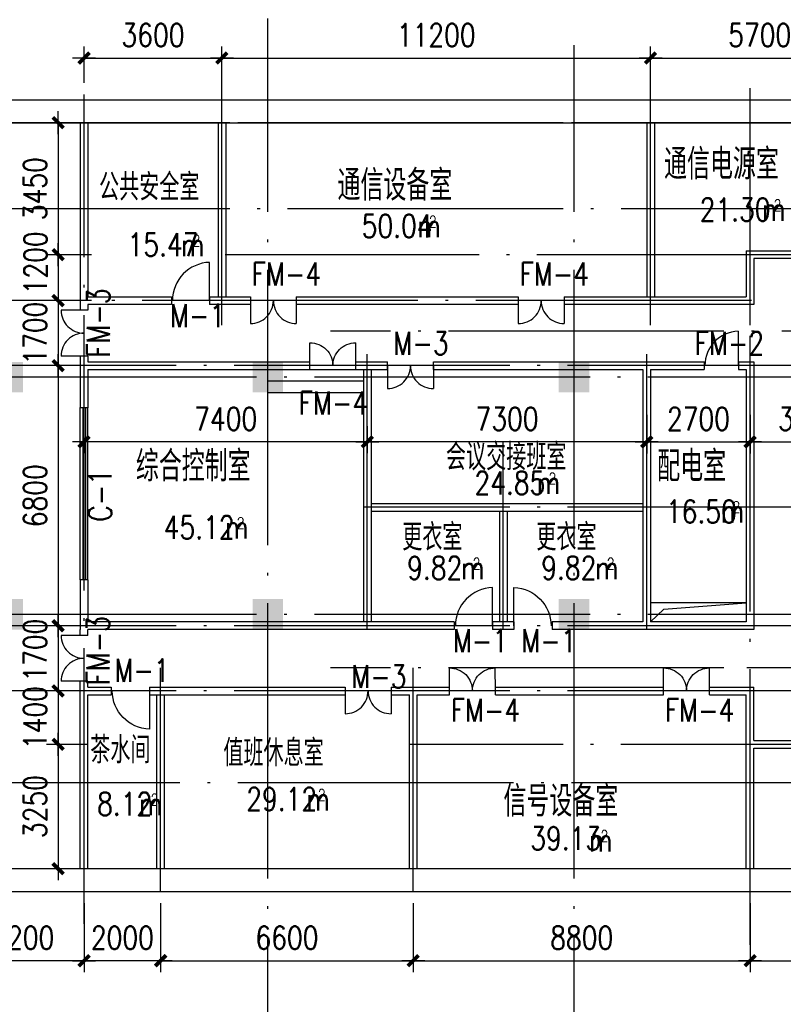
# Model space of a CAD drawing. Extents: x 1131864 to 1345864, y 57101 to 145101.
# Tile 9 of 15: x 1260982 to 1280931, y 94547 to 120282. Entities that reach past the tile are written whole.
import ezdxf
from ezdxf.enums import TextEntityAlignment as Align

# ---------------------------------------------------------------- set-up
doc = ezdxf.new("R2010")
doc.units = 0
doc.header["$LTSCALE"] = 3000
doc.header["$MEASUREMENT"] = 0
doc.linetypes.add('DOTE', pattern=[2.42, 2, -0.2, 0.02, -0.2])
doc.layers.get('0').update_dxf_attribs({"linetype": 'CONTINUOUS'})
doc.layers.get('DEFPOINTS').update_dxf_attribs({"linetype": 'CONTINUOUS'})
for name, color, linetype in [('COLUMN', 7, 'CONTINUOUS'), ('DOTE', 12, 'CONTINUOUS'), ('LVTRY', 2, 'CONTINUOUS'), ('PUB_DIM', 3, 'CONTINUOUS'), ('PUB_TEXT', 7, 'CONTINUOUS'), ('WALL', 130, 'CONTINUOUS'), ('WINDOW', 2, 'CONTINUOUS'), ('WINDOW_TEXT', 7, 'CONTINUOUS'), ('中线层', 8, 'CONTINUOUS'), ('地坪', 132, 'CONTINUOUS'), ('墙轴线', 1, 'DOTE')]:
    doc.layers.add(name, color=color, linetype=linetype)
doc.styles.add('_HZTXT', font='txt.shx', dxfattribs={"width": 0.8, "bigfont": 'hztxt.shx'})
doc.styles.add('DIM_FONT', font='SIMPLEX.shx', dxfattribs={"width": 0.8})
doc.styles.add('SIMPLEX', font='SIMPLEX.SHX')
doc.dimstyles.new('DIMN300', dxfattribs={"dimscale": 3, "dimtxt": 300, "dimasz": 1, "dimexe": 250, "dimexo": 300, "dimgap": 150, "dimtad": 1, "dimdec": 0, "dimzin": 0, "dimdsep": 46, "dimtxsty": 'DIM_FONT', "dimblk": '_DIMX', "dimblk1": '_DIMX', "dimblk2": '_DIMX', "dimcen": 0.09, "dimclrt": 7, "dimadec": 0, "dimazin": 0, "dimtfac": 1, "dimtdec": 0, "dimtix": 1, "dimtmove": 2, "dimatfit": 3, "dimldrblk": '_DIMX', "dimfxl": 1, "dimtolj": 1, "dimtzin": 0, "dimarcsym": 0})

# ---------------------------------------------------------------- blocks, each defined once
blk = doc.blocks.new('_WBLK')
for p, q in [((-0.5, 0.5), (0.5, 0.5)), ((0.5, 0.1667), (-0.5, 0.1667)), ((0.5, -0.1667), (-0.5, -0.1667)), ((-0.5, -0.5), (0.5, -0.5))]:
    blk.add_line(p, q)
at = {"layer": 'WINDOW_TEXT', "style": 'SIMPLEX', "flags": 9}
blk.add_attdef('A', text='', height=1, dxfattribs=at).set_placement((0, 1.5), align=Align.MIDDLE)
blk = doc.blocks.new('_FZH')
blk.add_solid([(-0.5, -0.5), (0.5, -0.5), (-0.5, 0.5), (0.5, 0.5)])
blk = doc.blocks.new('M_A3PTU')
for p, q in [((-0.5, 0), (-0.499, -0.498)), ((0.5, 0), (0.499, -0.498))]:
    blk.add_line(p, q)
for centre, start, end in [((-0.498, -0.001), 269.885, 0.0763), ((0.498, -0.001), 179.9237, 270.115)]:
    blk.add_arc(centre, 0.498, start, end)
blk = doc.blocks.new('M_A2ZXL')
blk.add_line((-0.472, 0), (-0.472, -1))
blk.add_arc((-0.5, 0), 1, 271.6231, 0)
blk = doc.blocks.new('_DIMX')
blk.add_line((-150, 0), (150, 0))
at = {"const_width": 50}
blk.add_lwpolyline([(-70, -70), (70, 70)], dxfattribs=at)
blk = doc.blocks.new('*D51')
at = {"color": 0, "linetype": 'ByBlock', "transparency": 16777216}
for p, q in [((1271264, 97190), (1271264, 95387)), ((1280064, 97190), (1280064, 95387)), ((1271266, 95687), (1280062, 95687))]:
    blk.add_line(p, q, dxfattribs=at)
at = {"layer": 'DEFPOINTS', "color": 0, "linetype": 'ByBlock', "transparency": 16777216}
for p in [(1271264, 97490), (1280064, 97490), (1280064, 95687)]:
    blk.add_point(p, dxfattribs=at)
at = {"color": 0, "linetype": 'ByBlock', "transparency": 16777216, "xscale": 2, "yscale": 2, "zscale": 2, "rotation": 180}
blk.add_blockref('_DIMX', (1271264, 95687), dxfattribs=at)
at = {"color": 0, "linetype": 'ByBlock', "transparency": 16777216, "xscale": 2, "yscale": 2, "zscale": 2}
blk.add_blockref('_DIMX', (1280064, 95687), dxfattribs=at)
at = {"color": 7, "linetype": 'ByBlock', "transparency": 16777216, "insert": (1275664, 96287), "char_height": 600, "attachment_point": 5, "style": 'DIM_FONT'}
blk.add_mtext('\\A1;8800', dxfattribs=at)
blk = doc.blocks.new('*D52')
at = {"color": 0, "linetype": 'ByBlock', "transparency": 16777216}
for p, q in [((1280064, 97190), (1280064, 95387)), ((1285064, 97190), (1285064, 95387)), ((1280066, 95687), (1285062, 95687))]:
    blk.add_line(p, q, dxfattribs=at)
at = {"layer": 'DEFPOINTS', "color": 0, "linetype": 'ByBlock', "transparency": 16777216}
for p in [(1280064, 97490), (1285064, 97490), (1285064, 95687)]:
    blk.add_point(p, dxfattribs=at)
at = {"color": 0, "linetype": 'ByBlock', "transparency": 16777216, "xscale": 2, "yscale": 2, "zscale": 2, "rotation": 180}
blk.add_blockref('_DIMX', (1280064, 95687), dxfattribs=at)
at = {"color": 0, "linetype": 'ByBlock', "transparency": 16777216, "xscale": 2, "yscale": 2, "zscale": 2}
blk.add_blockref('_DIMX', (1285064, 95687), dxfattribs=at)
at = {"color": 7, "linetype": 'ByBlock', "transparency": 16777216, "insert": (1282564, 96287), "char_height": 600, "attachment_point": 5, "style": 'DIM_FONT'}
blk.add_mtext('\\A1;5000', dxfattribs=at)
blk = doc.blocks.new('*D62')
at = {"color": 0, "linetype": 'ByBlock', "transparency": 16777216}
for p, q in [((1277364, 110640), (1277364, 109632)), ((1280064, 110640), (1280064, 109632)), ((1277366, 109932), (1280062, 109932))]:
    blk.add_line(p, q, dxfattribs=at)
at = {"layer": 'DEFPOINTS', "color": 0, "linetype": 'ByBlock', "transparency": 16777216}
for p in [(1277364, 110940), (1280064, 110940), (1280064, 109932)]:
    blk.add_point(p, dxfattribs=at)
at = {"color": 0, "linetype": 'ByBlock', "transparency": 16777216, "xscale": 2, "yscale": 2, "zscale": 2, "rotation": 180}
blk.add_blockref('_DIMX', (1277364, 109932), dxfattribs=at)
at = {"color": 0, "linetype": 'ByBlock', "transparency": 16777216, "xscale": 2, "yscale": 2, "zscale": 2}
blk.add_blockref('_DIMX', (1280064, 109932), dxfattribs=at)
at = {"color": 7, "linetype": 'ByBlock', "transparency": 16777216, "insert": (1278714, 110532), "char_height": 600, "attachment_point": 5, "style": 'DIM_FONT'}
blk.add_mtext('\\A1;2700', dxfattribs=at)
blk = doc.blocks.new('*D63')
at = {"color": 0, "linetype": 'ByBlock', "transparency": 16777216}
for p, q in [((1280064, 110640), (1280064, 109632)), ((1283164, 110640), (1283164, 109632)), ((1280066, 109932), (1283162, 109932))]:
    blk.add_line(p, q, dxfattribs=at)
at = {"layer": 'DEFPOINTS', "color": 0, "linetype": 'ByBlock', "transparency": 16777216}
for p in [(1280064, 110940), (1283164, 110940), (1283164, 109932)]:
    blk.add_point(p, dxfattribs=at)
at = {"color": 0, "linetype": 'ByBlock', "transparency": 16777216, "xscale": 2, "yscale": 2, "zscale": 2, "rotation": 180}
blk.add_blockref('_DIMX', (1280064, 109932), dxfattribs=at)
at = {"color": 0, "linetype": 'ByBlock', "transparency": 16777216, "xscale": 2, "yscale": 2, "zscale": 2}
blk.add_blockref('_DIMX', (1283164, 109932), dxfattribs=at)
at = {"color": 7, "linetype": 'ByBlock', "transparency": 16777216, "insert": (1281614, 110532), "char_height": 600, "attachment_point": 5, "style": 'DIM_FONT'}
blk.add_mtext('\\A1;3100', dxfattribs=at)
blk = doc.blocks.new('*D64')
at = {"color": 0, "linetype": 'ByBlock', "transparency": 16777216}
for p, q in [((1266264, 118490), (1266264, 119581)), ((1277464, 118490), (1277464, 119581)), ((1266266, 119281), (1277462, 119281))]:
    blk.add_line(p, q, dxfattribs=at)
at = {"layer": 'DEFPOINTS', "color": 0, "linetype": 'ByBlock', "transparency": 16777216}
for p in [(1277464, 119281), (1266264, 118190), (1277464, 118190)]:
    blk.add_point(p, dxfattribs=at)
at = {"color": 0, "linetype": 'ByBlock', "transparency": 16777216, "xscale": 2, "yscale": 2, "zscale": 2, "rotation": 180}
blk.add_blockref('_DIMX', (1266264, 119281), dxfattribs=at)
at = {"color": 0, "linetype": 'ByBlock', "transparency": 16777216, "xscale": 2, "yscale": 2, "zscale": 2}
blk.add_blockref('_DIMX', (1277464, 119281), dxfattribs=at)
at = {"color": 7, "linetype": 'ByBlock', "transparency": 16777216, "insert": (1271864, 119881), "char_height": 600, "attachment_point": 5, "style": 'DIM_FONT'}
blk.add_mtext('\\A1;11200', dxfattribs=at)
blk = doc.blocks.new('*D65')
at = {"color": 0, "linetype": 'ByBlock', "transparency": 16777216}
for p, q in [((1277464, 118490), (1277464, 119581)), ((1283164, 118490), (1283164, 119581)), ((1277466, 119281), (1283162, 119281))]:
    blk.add_line(p, q, dxfattribs=at)
at = {"layer": 'DEFPOINTS', "color": 0, "linetype": 'ByBlock', "transparency": 16777216}
for p in [(1283164, 119281), (1277464, 118190), (1283164, 118190)]:
    blk.add_point(p, dxfattribs=at)
at = {"color": 0, "linetype": 'ByBlock', "transparency": 16777216, "xscale": 2, "yscale": 2, "zscale": 2, "rotation": 180}
blk.add_blockref('_DIMX', (1277464, 119281), dxfattribs=at)
at = {"color": 0, "linetype": 'ByBlock', "transparency": 16777216, "xscale": 2, "yscale": 2, "zscale": 2}
blk.add_blockref('_DIMX', (1283164, 119281), dxfattribs=at)
at = {"color": 7, "linetype": 'ByBlock', "transparency": 16777216, "insert": (1280314, 119881), "char_height": 600, "attachment_point": 5, "style": 'DIM_FONT'}
blk.add_mtext('\\A1;5700', dxfattribs=at)
blk = doc.blocks.new('*D75')
at = {"color": 0, "linetype": 'ByBlock', "transparency": 16777216}
for p, q in [((1269864, 117590), (1268793, 117590)), ((1269093, 117588), (1269093, 114142)), ((1269864, 114140), (1268793, 114140))]:
    blk.add_line(p, q, dxfattribs=at)
at = {"layer": 'DEFPOINTS', "color": 0, "linetype": 'ByBlock', "transparency": 16777216}
for p in [(1270164, 117590), (1269093, 114140), (1270164, 114140)]:
    blk.add_point(p, dxfattribs=at)
at = {"color": 0, "linetype": 'ByBlock', "transparency": 16777216, "xscale": 2, "yscale": 2, "zscale": 2}
for p, rotation in [((1269093, 117590), 90), ((1269093, 114140), 270)]:
    blk.add_blockref('_DIMX', p, dxfattribs=dict(at, rotation=rotation))
at = {"color": 7, "linetype": 'ByBlock', "transparency": 16777216, "insert": (1268493, 115865), "char_height": 600, "attachment_point": 5, "rotation": 90, "style": 'DIM_FONT'}
blk.add_mtext('\\A1;3450', dxfattribs=at)
blk = doc.blocks.new('*D76')
at = {"color": 0, "linetype": 'ByBlock', "transparency": 16777216}
for p, q in [((1262363, 114140), (1261192, 114140)), ((1261492, 114138), (1261492, 112942)), ((1262363, 112940), (1261192, 112940))]:
    blk.add_line(p, q, dxfattribs=at)
at = {"layer": 'DEFPOINTS', "color": 0, "linetype": 'ByBlock', "transparency": 16777216}
for p in [(1262663, 114140), (1261492, 112940), (1262663, 112940)]:
    blk.add_point(p, dxfattribs=at)
at = {"color": 0, "linetype": 'ByBlock', "transparency": 16777216, "xscale": 2, "yscale": 2, "zscale": 2}
for p, rotation in [((1261492, 114140), 90), ((1261492, 112940), 270)]:
    blk.add_blockref('_DIMX', p, dxfattribs=dict(at, rotation=rotation))
at = {"color": 7, "linetype": 'ByBlock', "transparency": 16777216, "insert": (1260902, 113927), "char_height": 600, "attachment_point": 5, "rotation": 90, "style": 'DIM_FONT'}
blk.add_mtext('\\A1;1200', dxfattribs=at)
blk = doc.blocks.new('*D77')
at = {"color": 0, "linetype": 'ByBlock', "transparency": 16777216}
for p, q in [((1269964, 112940), (1268793, 112940)), ((1269093, 112942), (1269093, 112944)), ((1269093, 112940), (1269093, 111240)), ((1269964, 111240), (1268793, 111240)), ((1269093, 111238), (1269093, 111236))]:
    blk.add_line(p, q, dxfattribs=at)
at = {"layer": 'DEFPOINTS', "color": 0, "linetype": 'ByBlock', "transparency": 16777216}
for p in [(1270264, 112940), (1269093, 111240), (1270264, 111240)]:
    blk.add_point(p, dxfattribs=at)
at = {"color": 0, "linetype": 'ByBlock', "transparency": 16777216, "xscale": 2, "yscale": 2, "zscale": 2}
for p, rotation in [((1269093, 112940), 270), ((1269093, 111240), 90)]:
    blk.add_blockref('_DIMX', p, dxfattribs=dict(at, rotation=rotation))
at = {"color": 7, "linetype": 'ByBlock', "transparency": 16777216, "insert": (1268493, 112090), "char_height": 600, "attachment_point": 5, "rotation": 90, "style": 'DIM_FONT'}
blk.add_mtext('\\A1;1700', dxfattribs=at)
blk = doc.blocks.new('*D78')
at = {"color": 0, "linetype": 'ByBlock', "transparency": 16777216}
for p, q in [((1269864, 111240), (1268793, 111240)), ((1269093, 111238), (1269093, 104442)), ((1269864, 104440), (1268793, 104440))]:
    blk.add_line(p, q, dxfattribs=at)
at = {"layer": 'DEFPOINTS', "color": 0, "linetype": 'ByBlock', "transparency": 16777216}
for p in [(1270164, 111240), (1269093, 104440), (1270164, 104440)]:
    blk.add_point(p, dxfattribs=at)
at = {"color": 0, "linetype": 'ByBlock', "transparency": 16777216, "xscale": 2, "yscale": 2, "zscale": 2}
for p, rotation in [((1269093, 111240), 90), ((1269093, 104440), 270)]:
    blk.add_blockref('_DIMX', p, dxfattribs=dict(at, rotation=rotation))
at = {"color": 7, "linetype": 'ByBlock', "transparency": 16777216, "insert": (1268493, 107840), "char_height": 600, "attachment_point": 5, "rotation": 90, "style": 'DIM_FONT'}
blk.add_mtext('\\A1;6800', dxfattribs=at)
blk = doc.blocks.new('*D79')
at = {"color": 0, "linetype": 'ByBlock', "transparency": 16777216}
for p, q in [((1262264, 104440), (1261192, 104440)), ((1261492, 104438), (1261492, 102742)), ((1262264, 102740), (1261192, 102740))]:
    blk.add_line(p, q, dxfattribs=at)
at = {"layer": 'DEFPOINTS', "color": 0, "linetype": 'ByBlock', "transparency": 16777216}
for p in [(1262564, 104440), (1261492, 102740), (1262564, 102740)]:
    blk.add_point(p, dxfattribs=at)
at = {"color": 0, "linetype": 'ByBlock', "transparency": 16777216, "xscale": 2, "yscale": 2, "zscale": 2}
for p, rotation in [((1261492, 104440), 90), ((1261492, 102740), 270)]:
    blk.add_blockref('_DIMX', p, dxfattribs=dict(at, rotation=rotation))
at = {"color": 7, "linetype": 'ByBlock', "transparency": 16777216, "insert": (1260892, 103804), "char_height": 600, "attachment_point": 5, "rotation": 90, "style": 'DIM_FONT'}
blk.add_mtext('\\A1;1700', dxfattribs=at)
blk = doc.blocks.new('*D80')
at = {"color": 0, "linetype": 'ByBlock', "transparency": 16777216}
for p, q in [((1269864, 102740), (1268793, 102740)), ((1269093, 102742), (1269093, 102744)), ((1269093, 102740), (1269093, 101340)), ((1269864, 101340), (1268793, 101340)), ((1269093, 101338), (1269093, 101336))]:
    blk.add_line(p, q, dxfattribs=at)
at = {"layer": 'DEFPOINTS', "color": 0, "linetype": 'ByBlock', "transparency": 16777216}
for p in [(1270164, 102740), (1269093, 101340), (1270164, 101340)]:
    blk.add_point(p, dxfattribs=at)
at = {"color": 0, "linetype": 'ByBlock', "transparency": 16777216, "xscale": 2, "yscale": 2, "zscale": 2}
for p, rotation in [((1269093, 102740), 270), ((1269093, 101340), 90)]:
    blk.add_blockref('_DIMX', p, dxfattribs=dict(at, rotation=rotation))
at = {"color": 7, "linetype": 'ByBlock', "transparency": 16777216, "insert": (1268493, 102040), "char_height": 600, "attachment_point": 5, "rotation": 90, "style": 'DIM_FONT'}
blk.add_mtext('\\A1;1400', dxfattribs=at)
blk = doc.blocks.new('*D81')
at = {"color": 0, "linetype": 'ByBlock', "transparency": 16777216}
for p, q in [((1269864, 101340), (1268793, 101340)), ((1269093, 101338), (1269093, 98092)), ((1269864, 98090), (1268793, 98090))]:
    blk.add_line(p, q, dxfattribs=at)
at = {"layer": 'DEFPOINTS', "color": 0, "linetype": 'ByBlock', "transparency": 16777216}
for p in [(1270164, 101340), (1269093, 98090), (1270164, 98090)]:
    blk.add_point(p, dxfattribs=at)
at = {"color": 0, "linetype": 'ByBlock', "transparency": 16777216, "xscale": 2, "yscale": 2, "zscale": 2}
for p, rotation in [((1269093, 101340), 90), ((1269093, 98090), 270)]:
    blk.add_blockref('_DIMX', p, dxfattribs=dict(at, rotation=rotation))
at = {"color": 7, "linetype": 'ByBlock', "transparency": 16777216, "insert": (1268493, 99715), "char_height": 600, "attachment_point": 5, "rotation": 90, "style": 'DIM_FONT'}
blk.add_mtext('\\A1;3250', dxfattribs=at)
blk = doc.blocks.new('*D90')
at = {"color": 0, "linetype": 'ByBlock', "transparency": 16777216}
for p, q in [((1262663, 118629), (1262663, 119581)), ((1266264, 118629), (1266264, 119581)), ((1262665, 119281), (1266262, 119281))]:
    blk.add_line(p, q, dxfattribs=at)
at = {"layer": 'DEFPOINTS', "color": 0, "linetype": 'ByBlock', "transparency": 16777216}
for p in [(1266264, 119281), (1262663, 118329), (1266264, 118329)]:
    blk.add_point(p, dxfattribs=at)
at = {"color": 0, "linetype": 'ByBlock', "transparency": 16777216, "xscale": 2, "yscale": 2, "zscale": 2, "rotation": 180}
blk.add_blockref('_DIMX', (1262663, 119281), dxfattribs=at)
at = {"color": 0, "linetype": 'ByBlock', "transparency": 16777216, "xscale": 2, "yscale": 2, "zscale": 2}
blk.add_blockref('_DIMX', (1266264, 119281), dxfattribs=at)
at = {"color": 7, "linetype": 'ByBlock', "transparency": 16777216, "insert": (1264464, 119881), "char_height": 600, "attachment_point": 5, "style": 'DIM_FONT'}
blk.add_mtext('\\A1;3600', dxfattribs=at)
blk = doc.blocks.new('*D91')
at = {"color": 0, "linetype": 'ByBlock', "transparency": 16777216}
for p, q in [((1264664, 97190), (1264664, 95387)), ((1271264, 97190), (1271264, 95387)), ((1264666, 95687), (1271262, 95687))]:
    blk.add_line(p, q, dxfattribs=at)
at = {"layer": 'DEFPOINTS', "color": 0, "linetype": 'ByBlock', "transparency": 16777216}
for p in [(1264664, 97490), (1271264, 97490), (1271264, 95687)]:
    blk.add_point(p, dxfattribs=at)
at = {"color": 0, "linetype": 'ByBlock', "transparency": 16777216, "xscale": 2, "yscale": 2, "zscale": 2, "rotation": 180}
blk.add_blockref('_DIMX', (1264664, 95687), dxfattribs=at)
at = {"color": 0, "linetype": 'ByBlock', "transparency": 16777216, "xscale": 2, "yscale": 2, "zscale": 2}
blk.add_blockref('_DIMX', (1271264, 95687), dxfattribs=at)
at = {"color": 7, "linetype": 'ByBlock', "transparency": 16777216, "insert": (1267964, 96287), "char_height": 600, "attachment_point": 5, "style": 'DIM_FONT'}
blk.add_mtext('\\A1;6600', dxfattribs=at)
blk = doc.blocks.new('*D92')
at = {"color": 0, "linetype": 'ByBlock', "transparency": 16777216}
for p, q in [((1262663, 97190), (1262663, 95387)), ((1264664, 97190), (1264664, 95387)), ((1262661, 95687), (1262659, 95687)), ((1264664, 95687), (1262663, 95687)), ((1264666, 95687), (1264668, 95687))]:
    blk.add_line(p, q, dxfattribs=at)
at = {"layer": 'DEFPOINTS', "color": 0, "linetype": 'ByBlock', "transparency": 16777216}
for p in [(1262663, 97490), (1264664, 97490), (1262663, 95687)]:
    blk.add_point(p, dxfattribs=at)
at = {"color": 0, "linetype": 'ByBlock', "transparency": 16777216, "xscale": 2, "yscale": 2, "zscale": 2}
blk.add_blockref('_DIMX', (1262663, 95687), dxfattribs=at)
at = {"color": 0, "linetype": 'ByBlock', "transparency": 16777216, "xscale": 2, "yscale": 2, "zscale": 2, "rotation": 180}
blk.add_blockref('_DIMX', (1264664, 95687), dxfattribs=at)
at = {"color": 7, "linetype": 'ByBlock', "transparency": 16777216, "insert": (1263664, 96287), "char_height": 600, "attachment_point": 5, "style": 'DIM_FONT'}
blk.add_mtext('\\A1;2000', dxfattribs=at)
blk = doc.blocks.new('*D93')
at = {"color": 0, "linetype": 'ByBlock', "transparency": 16777216}
for p, q in [((1259464, 97190), (1259464, 95387)), ((1262663, 97190), (1262663, 95387)), ((1262661, 95687), (1259466, 95687))]:
    blk.add_line(p, q, dxfattribs=at)
at = {"layer": 'DEFPOINTS', "color": 0, "linetype": 'ByBlock', "transparency": 16777216}
for p in [(1259464, 97490), (1262663, 97490), (1259464, 95687)]:
    blk.add_point(p, dxfattribs=at)
at = {"color": 0, "linetype": 'ByBlock', "transparency": 16777216, "xscale": 2, "yscale": 2, "zscale": 2, "rotation": 180}
blk.add_blockref('_DIMX', (1259464, 95687), dxfattribs=at)
at = {"color": 0, "linetype": 'ByBlock', "transparency": 16777216, "xscale": 2, "yscale": 2, "zscale": 2}
blk.add_blockref('_DIMX', (1262663, 95687), dxfattribs=at)
at = {"color": 7, "linetype": 'ByBlock', "transparency": 16777216, "insert": (1261064, 96287), "char_height": 600, "attachment_point": 5, "style": 'DIM_FONT'}
blk.add_mtext('\\A1;3200', dxfattribs=at)
blk = doc.blocks.new('*D94')
at = {"color": 0, "linetype": 'ByBlock', "transparency": 16777216}
for p, q in [((1270063, 109655), (1270063, 108948)), ((1277364, 109655), (1277364, 108948)), ((1277362, 109248), (1270065, 109248))]:
    blk.add_line(p, q, dxfattribs=at)
at = {"layer": 'DEFPOINTS', "color": 0, "linetype": 'ByBlock', "transparency": 16777216}
for p in [(1270063, 109955), (1277364, 109955), (1270063, 109248)]:
    blk.add_point(p, dxfattribs=at)
at = {"color": 0, "linetype": 'ByBlock', "transparency": 16777216, "xscale": 2, "yscale": 2, "zscale": 2, "rotation": 180}
blk.add_blockref('_DIMX', (1270063, 109248), dxfattribs=at)
at = {"color": 0, "linetype": 'ByBlock', "transparency": 16777216, "xscale": 2, "yscale": 2, "zscale": 2}
blk.add_blockref('_DIMX', (1277364, 109248), dxfattribs=at)
at = {"color": 7, "linetype": 'ByBlock', "transparency": 16777216, "insert": (1273714, 109848), "char_height": 600, "attachment_point": 5, "style": 'DIM_FONT'}
blk.add_mtext('\\A1;7300', dxfattribs=at)
blk = doc.blocks.new('*D95')
at = {"color": 0, "linetype": 'ByBlock', "transparency": 16777216}
for p, q in [((1262663, 109355), (1262663, 108948)), ((1270061, 109248), (1262665, 109248)), ((1270063, 109355), (1270063, 108948))]:
    blk.add_line(p, q, dxfattribs=at)
at = {"layer": 'DEFPOINTS', "color": 0, "linetype": 'ByBlock', "transparency": 16777216}
for p in [(1262663, 109655), (1270063, 109655), (1262663, 109248)]:
    blk.add_point(p, dxfattribs=at)
at = {"color": 0, "linetype": 'ByBlock', "transparency": 16777216, "xscale": 2, "yscale": 2, "zscale": 2, "rotation": 180}
blk.add_blockref('_DIMX', (1262663, 109248), dxfattribs=at)
at = {"color": 0, "linetype": 'ByBlock', "transparency": 16777216, "xscale": 2, "yscale": 2, "zscale": 2}
blk.add_blockref('_DIMX', (1270063, 109248), dxfattribs=at)
at = {"color": 7, "linetype": 'ByBlock', "transparency": 16777216, "insert": (1266363, 109848), "char_height": 600, "attachment_point": 5, "style": 'DIM_FONT'}
blk.add_mtext('\\A1;7400', dxfattribs=at)

msp = doc.modelspace()

# ---------------------------------------------------------------- linework, layer by layer
for p, q in [((1279963.8, 105039.6), (1277463.8, 105039.6)), ((1277811.3, 104877.5), (1279963.8, 105039.6)), ((1277463.8, 104539.6), (1277811.3, 104877.5))]:
    msp.add_line(p, q)
at = {"layer": 'DOTE', "linetype": 'DOTE', "ltscale": 1.2}
for p, q in [((1267463.8, 89121.4), (1267463.8, 120314.9)), ((1275463.8, 89121.4), (1275463.8, 119614.9)), ((1326153.4, 117589.6), (1142448, 117589.6)), ((1326153.4, 117589.6), (1159763.8, 117589.6)), ((1326153.4, 117589.6), (1159763.8, 117589.6)), ((1326153.4, 117589.6), (1159763.8, 117589.6)), ((1327453.4, 117589.6), (1159763.8, 117589.6)), ((1331653.4, 112139.6), (1269102.5, 112139.6)), ((1328153.4, 110939.6), (1142448, 110939.6)), ((1328153.4, 110939.6), (1142448, 110939.6)), ((1328153.4, 104739.6), (1142448, 104739.6)), ((1331653.4, 103339.6), (1269102.5, 103339.6)), ((1339453.4, 103339.6), (1276902.5, 103339.6)), ((1326153.4, 98089.6), (1142448, 98089.6))]:
    msp.add_line(p, q, dxfattribs=at)
at = {"layer": 'LVTRY'}
for p, q in [((1268562.8, 111139.6), (1269762.8, 111139.6)), ((1267463.8, 110839.6), (1269963.3, 110839.6)), ((1267463.8, 110539.6), (1269963.3, 110539.6))]:
    msp.add_line(p, q, dxfattribs=at)
at = {"layer": 'WALL'}
for p, q in [((1262563.8, 117589.6), (1262563.8, 112689.8)), ((1262763.8, 117589.6), (1262763.8, 113040)), ((1266163.9, 117589.6), (1266163.9, 113040)), ((1266363.9, 117589.6), (1266363.9, 113040)), ((1277363.9, 117589.6), (1277363.9, 113040)), ((1277563.9, 117589.6), (1277563.9, 113040)), ((1279963.8, 114240), (1281497.8, 114240)), ((1279963.8, 114240), (1279963.8, 113040)), ((1281497.8, 114040), (1280163.8, 114040)), ((1280163.8, 114040), (1280163.8, 112840)), ((1262763.8, 113040), (1264944.3, 113040)), ((1264944.3, 113040), (1264944.3, 112840)), ((1265944.3, 113040), (1265944.3, 112840)), ((1265944.3, 113040), (1267008.4, 113040)), ((1267008.4, 113040), (1267008.4, 112840)), ((1268208.4, 113040), (1268208.4, 112840)), ((1268208.4, 113040), (1274006.3, 113040)), ((1274006.3, 113040), (1274006.3, 112840)), ((1275206.3, 113040), (1275206.3, 112840)), ((1275206.3, 113040), (1279963.8, 113040)), ((1262763.8, 112840), (1262763.8, 112840)), ((1262763.8, 112840), (1262763.8, 112689.8)), ((1264944.3, 112840), (1262763.8, 112840)), ((1267008.4, 112840), (1265944.3, 112840)), ((1274006.3, 112840), (1268208.4, 112840)), ((1280163.8, 112840), (1275206.3, 112840)), ((1262763.8, 112689.8), (1262563.8, 112689.8)), ((1262763.8, 111489.8), (1262563.8, 111489.8)), ((1262563.8, 111489.8), (1262563.8, 111339.6)), ((1262763.8, 111489.8), (1262763.8, 111339.6)), ((1262563.8, 111339.6), (1262563.8, 110135.7)), ((1262763.8, 111339.6), (1268562.8, 111339.6)), ((1268562.8, 111139.6), (1268562.8, 111339.6)), ((1269762.8, 111139.6), (1269762.8, 111339.6)), ((1269762.8, 111339.6), (1270590, 111339.6)), ((1270590, 111139.6), (1270590, 111339.6)), ((1271790, 111139.6), (1271790, 111339.6)), ((1271790, 111339.6), (1278860.1, 111339.6)), ((1278860.1, 111339.6), (1278860.1, 111139.6)), ((1279760.1, 111339.6), (1279760.1, 111139.6)), ((1279760.1, 111339.6), (1280163.8, 111339.6)), ((1280163.8, 111339.6), (1280163.8, 104339.6)), ((1262763.8, 111139.6), (1268562.8, 111139.6)), ((1262763.8, 111139.6), (1262763.8, 110135.7)), ((1269762.8, 111139.6), (1270590, 111139.6)), ((1269963.3, 111139.6), (1269963.3, 104539.6)), ((1270163.3, 111139.6), (1270163.3, 104539.6)), ((1271790, 111139.6), (1277263.8, 111139.6)), ((1277263.8, 111139.6), (1277263.8, 104539.6)), ((1277463.8, 111139.6), (1277463.8, 104539.6)), ((1277463.8, 111139.6), (1278860.1, 111139.6)), ((1279760.1, 111139.6), (1279963.8, 111139.6)), ((1279963.8, 111139.6), (1279963.8, 104539.6)), ((1262763.8, 110135.7), (1262563.8, 110135.7)), ((1270163.3, 107639.6), (1277263.8, 107639.6)), ((1270163.3, 107439.6), (1277263.8, 107439.6)), ((1273513.5, 107439.6), (1273513.5, 104539.6)), ((1273713.5, 107439.6), (1273713.5, 104539.6)), ((1262763.8, 105643.7), (1262563.8, 105643.7)), ((1262563.8, 105643.7), (1262563.8, 104339.6)), ((1262763.8, 105643.7), (1262763.8, 104539.6)), ((1272335, 104539.6), (1262763.8, 104539.6)), ((1272335, 104539.6), (1272335, 104339.6)), ((1273335, 104539.6), (1273335, 104339.6)), ((1273892.1, 104539.6), (1273335, 104539.6)), ((1273892.1, 104539.6), (1273892.1, 104339.6)), ((1277263.8, 104539.6), (1274892.1, 104539.6)), ((1274892.1, 104539.6), (1274892.1, 104339.6)), ((1279963.8, 104539.6), (1277463.8, 104539.6)), ((1262563.3, 104189.4), (1262563.3, 104339.2)), ((1262762.8, 104189.4), (1262762.8, 104339.6)), ((1272335, 104339.6), (1262762.8, 104339.6)), ((1273892.1, 104339.6), (1273335, 104339.6)), ((1280163.8, 104339.6), (1274892.1, 104339.6)), ((1262763.8, 104189.4), (1262563.8, 104189.4)), ((1262563.3, 98089.6), (1262563.3, 102989.4)), ((1262763.8, 102989.4), (1262563.3, 102989.4)), ((1262762.8, 102839.6), (1262762.8, 102989.4)), ((1262762.8, 102839.6), (1263373.5, 102839.6)), ((1263373.5, 102839.6), (1263373.5, 102639.6)), ((1264373.5, 102839.6), (1264373.5, 102639.6)), ((1264373.5, 102839.6), (1269483.2, 102839.6)), ((1269483.2, 102839.6), (1269483.2, 102639.6)), ((1270683.2, 102839.6), (1270683.2, 102639.6)), ((1270683.2, 102839.6), (1272208.2, 102839.6)), ((1272208.2, 102639.6), (1272208.2, 102839.6)), ((1273408.2, 102839.6), (1277802.5, 102839.6)), ((1273408.2, 102639.6), (1273408.2, 102839.6)), ((1277802.5, 102639.6), (1277802.5, 102839.6)), ((1279002.5, 102639.6), (1279002.5, 102839.6)), ((1279002.5, 102839.6), (1280163.8, 102839.6)), ((1280163.8, 101439.6), (1280163.8, 102839.6)), ((1262762.8, 102639.6), (1263373.5, 102639.6)), ((1262762.8, 98089.6), (1262762.8, 102639.6)), ((1264373.5, 102639.6), (1269483.2, 102639.6)), ((1264563.3, 98089.6), (1264563.3, 102639.6)), ((1264763.3, 98089.6), (1264763.3, 102639.6)), ((1270683.2, 102639.6), (1271163.3, 102639.6)), ((1271163.3, 98089.6), (1271163.3, 102639.6)), ((1271363.3, 98089.6), (1271363.3, 102639.6)), ((1271363.3, 102639.6), (1272208.2, 102639.6)), ((1273408.2, 102639.6), (1277802.5, 102639.6)), ((1279002.5, 102639.6), (1279963.8, 102639.6)), ((1279963.8, 98089.6), (1279963.8, 102639.6)), ((1280163.8, 101439.6), (1283684.1, 101439.6)), ((1280163.8, 98089.6), (1280163.8, 101239.6)), ((1280163.8, 101239.6), (1283684.1, 101239.6))]:
    msp.add_line(p, q, dxfattribs=at)
at = {"layer": '中线层', "linetype": 'DOTE', "ltscale": 1.2}
for p, q in [((1327453.4, 115339.6), (1142448, 115339.6)), ((1326153.4, 100339.6), (1142448, 100339.6))]:
    msp.add_line(p, q, dxfattribs=at)
at = {"layer": '地坪', "ltscale": 5000}
for p, q in [((1223963.8, 118189.6), (1287563.9, 118189.6)), ((1223463.8, 117589.6), (1288063.9, 117589.6)), ((1312963.8, 98089.6), (1257963.8, 98089.6)), ((1312363.8, 97489.6), (1258463.8, 97489.6))]:
    msp.add_line(p, q, dxfattribs=at)
at = {"layer": '墙轴线', "linetype": 'DOTE', "ltscale": 1.2}
for p, q in [((1266263.9, 112300.1), (1266263.9, 118489.6)), ((1277463.9, 112300.1), (1277463.9, 118489.6)), ((1280063.8, 112300.1), (1280063.8, 118489.6)), ((1262663.3, 96651.4), (1262663.3, 118329.1)), ((1325253.5, 114139.6), (1266346.3, 114139.6)), ((1280095.7, 112939.6), (1259463.8, 112939.6)), ((1270063.3, 104339.6), (1270063.3, 112139.6)), ((1277363.8, 104339.6), (1277363.8, 112139.6)), ((1280063.8, 96104.5), (1280063.8, 112139.6)), ((1282495.6, 111239.6), (1259063.8, 111239.6)), ((1273613.5, 104339.6), (1273613.5, 109239.6)), ((1282495.6, 107539.6), (1269963.3, 107539.6)), ((1282495.6, 104439.6), (1259063.8, 104439.6)), ((1264663.8, 97489.6), (1264663.8, 103339.6)), ((1271263.8, 97489.6), (1271263.8, 103339.6)), ((1282495.6, 102739.6), (1259063.3, 102739.6)), ((1301312.8, 101339.6), (1271163.8, 101339.6))]:
    msp.add_line(p, q, dxfattribs=at)

# ---------------------------------------------------------------- block references
at = {"layer": 'COLUMN', "yscale": 800, "zscale": 800}
for p, xscale in [((1260663.8, 110939.6), -800), ((1267463.8, 110939.6), 800), ((1275463.8, 110939.6), 800), ((1260663.8, 104739.6), -800), ((1267463.8, 104739.6), 800), ((1275463.8, 104739.6), 800)]:
    msp.add_blockref('_FZH', p, dxfattribs=dict(at, xscale=xscale))
at = {"layer": 'WINDOW'}
for name, p, xscale, yscale, zscale in [('M_A2ZXL', (1265472.7, 112940), -1000, -1000, 1000), ('M_A3PTU', (1267608.4, 112940), 1200, 1200, 1200), ('M_A3PTU', (1274606.3, 112940), 1200, 1200, 1200), ('M_A2ZXL', (1279331.2, 111239.6), -900, -900, 900), ('M_A3PTU', (1271190, 111239.6), 1200, 1200, 1200), ('M_A2ZXL', (1272863.3, 104439.6), -1000, -1000, 1000), ('M_A2ZXL', (1274363.8, 104439.6), 1000, -1000, 1000), ('M_A3PTU', (1270083.2, 102739.6), 1200, 1200, 1200)]:
    msp.add_blockref(name, p, dxfattribs=dict(at, xscale=xscale, yscale=yscale, zscale=zscale))
for name, p, xscale, yscale, zscale, rotation in [('M_A3PTU', (1262663.8, 112089.8), 1200, 1200, 1200, 270), ('M_A3PTU', (1269162.8, 111239.6), -1200, 1200, 1200, 180), ('_WBLK', (1262663.8, 107893.7), 4500, 199.9999999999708, 4500, 90), ('M_A3PTU', (1262663.8, 103589.4), 1200, 1200, 1200, 270), ('M_A3PTU', (1272808.2, 102739.6), -1200, 1200, 1200, 180), ('M_A3PTU', (1278402.5, 102739.6), -1200, 1200, 1200, 180), ('M_A2ZXL', (1263901.8, 102739.6), 1000, -1000, 1000, 180)]:
    msp.add_blockref(name, p, dxfattribs=dict(at, xscale=xscale, yscale=yscale, zscale=zscale, rotation=rotation))

# ---------------------------------------------------------------- texts
at = {"layer": 'PUB_TEXT', "style": '_HZTXT'}
for s, height, width, p in [('通信电源室', 800, 0.75, (1277814.9, 116107.1)), ('公共安全室', 700, 0.75, (1263054.4, 115558.1)), ('通信设备室', 800, 0.75, (1269283.9, 115554.3)), ('21.30', 600, 0.8, (1278745.2, 115019.8)), ('2', 300, 0.8, (1280678.4, 115281.2)), ('m', 600, 0.8, (1280375.8, 115027.4)), ('50.04', 600, 0.8, (1269916, 114589.7)), ('m', 600, 0.8, (1271368.5, 114598.2)), ('2', 300, 0.8, (1271671.1, 114852.1)), ('15.47', 600, 0.8, (1263800.4, 114104.4)), ('m', 600, 0.8, (1265193.1, 114103.8)), ('2', 300, 0.8, (1265495.8, 114357.7)), ('FM-4', 600, 0.8, (1267045.7, 113336.7)), ('FM-4', 600, 0.8, (1274043.7, 113336.7)), ('M-1', 600, 0.8, (1264909.4, 112249.3)), ('M-3', 600, 0.8, (1270747.5, 111526.2)), ('FM-2', 600, 0.8, (1278619.7, 111524.4)), ('FM-4', 600, 0.8, (1268273.3, 109963.1)), ('综合控制室', 800, 0.75, (1264016.3, 108211.1)), ('会议交接班室', 700, 0.75, (1272116.2, 108506.2)), ('配电室', 800, 0.75, (1277636.3, 108211)), ('24.85', 600, 0.8, (1272862.9, 107876.2)), ('2', 300, 0.8, (1274794.8, 108139)), ('m', 600, 0.8, (1274492.2, 107885.1)), ('16.50', 600, 0.8, (1277864.9, 107127.4)), ('m', 600, 0.8, (1279298.5, 107139.4)), ('2', 300, 0.8, (1279601.2, 107393.3)), ('45.12', 600, 0.8, (1264744.2, 106712.7)), ('m', 600, 0.8, (1266349.2, 106719)), ('2', 300, 0.8, (1266651.8, 106972.9)), ('更衣室', 700, 0.75, (1270974.6, 106406.3)), ('更衣室', 700, 0.75, (1274477.6, 106406.3)), ('9.82', 600, 0.8, (1271104.5, 105652.3)), ('m', 600, 0.8, (1272512.8, 105658.8)), ('2', 300, 0.8, (1272815.5, 105912.7)), ('9.82', 600, 0.8, (1274607.4, 105652.3)), ('m', 600, 0.8, (1276015.8, 105658.8)), ('2', 300, 0.8, (1276318.4, 105912.7)), ('M-1', 600, 0.8, (1272300, 103748.9)), ('M-1', 600, 0.8, (1274087, 103748.9)), ('M-1', 600, 0.8, (1263459, 102976.1)), ('M-3', 600, 0.8, (1269645.9, 102814.5)), ('FM-4', 600, 0.8, (1272245.6, 101935.2)), ('FM-4', 600, 0.8, (1277839.9, 101935.2)), ('茶水间', 700, 0.75, (1262824.7, 100844.3)), ('值班休息室', 700, 0.75, (1266301.7, 100766.1)), ('信号设备室', 800, 0.75, (1273619.3, 99454.7)), ('29.12', 600, 0.8, (1266900.7, 99609.4)), ('2', 300, 0.8, (1268769.4, 99869.3)), ('8.12', 600, 0.8, (1263003.9, 99484.7)), ('m', 600, 0.8, (1264098.2, 99491.3)), ('2', 300, 0.8, (1264400.9, 99745.1)), ('m', 600, 0.8, (1268466.8, 99615.4)), ('39.13', 600, 0.8, (1274321, 98584.8)), ('2', 300, 0.8, (1276154.7, 98795.3)), ('m', 600, 0.8, (1275852.1, 98541.4))]:
    msp.add_text(s, height=height, dxfattribs=dict(at, width=width)).set_placement(p)
at = {"layer": 'PUB_TEXT', "style": '_HZTXT', "width": 0.8}
for s, p in [('FM-3', (1263335.3, 111447.5)), ('C-1', (1263384.4, 107158.6)), ('FM-3', (1263330.6, 102883.2))]:
    msp.add_text(s, height=600, rotation=90, dxfattribs=at).set_placement(p)

# ---------------------------------------------------------------- dimensions: what is measured, and where the dimension line sits
at = {"layer": 'PUB_DIM'}
for base, p1, p2, text, picture, middle in [((1266263.9, 119281.5), (1262663.3, 118329.1), (1266263.9, 118329.1), '3600', '*D90', (1264463.6, 119881.5)), ((1270063.3, 109247.7), (1277363.8, 109955.1), (1270063.3, 109955.1), '7300', '*D94', (1273713.5, 109847.7)), ((1262663.3, 95687.1), (1264663.8, 97489.6), (1262663.3, 97489.6), '2000', '*D92', (1263663.5, 96287.1))]:
    dim = msp.add_linear_dim(base=base, p1=p1, p2=p2, text=text, dimstyle='DIMN300', override={"dimscale": 2, "dimexe": 150, "dimexo": 150, "dimzin": 8, "dimsah": 1, "dimdle": 50, "dimtzin": 8}, dxfattribs=at)
    dim.commit()
    dim.dimension.update_dxf_attribs({"geometry": picture, "text_midpoint": middle})
for base, p1, p2, picture, middle in [((1277463.9, 119281.5), (1266263.9, 118189.6), (1277463.9, 118189.6), '*D64', (1271863.9, 119881.5)), ((1283163.9, 119281.5), (1277463.9, 118189.6), (1283163.9, 118189.6), '*D65', (1280313.9, 119881.5)), ((1262663.3, 109247.7), (1270063.3, 109655.1), (1262663.3, 109655.1), '*D95', (1266363.3, 109847.7)), ((1259463.7548, 95687.1297), (1262663.2938, 97489.5933), (1259463.7548, 97489.5933), '*D93', (1261063.5243, 96287.1297)), ((1271263.8, 95687.1), (1264663.8, 97489.6), (1271263.8, 97489.6), '*D91', (1267963.8, 96287.1)), ((1280063.8, 95687.1), (1271263.8, 97489.6), (1280063.8, 97489.6), '*D51', (1275663.8, 96287.1)), ((1285063.8, 95687.1), (1280063.8, 97489.6), (1285063.8, 97489.6), '*D52', (1282563.8, 96287.1))]:
    dim = msp.add_linear_dim(base=base, p1=p1, p2=p2, dimstyle='DIMN300', override={"dimscale": 2, "dimexe": 150, "dimexo": 150, "dimzin": 8, "dimsah": 1, "dimdle": 50, "dimtzin": 8}, dxfattribs=at)
    dim.commit()
    dim.dimension.update_dxf_attribs({"geometry": picture, "text_midpoint": middle})
for base, p1, p2, picture, middle in [((1261985.3, 114139.6), (1263056.7, 117589.6), (1263056.7, 114139.6), '*D75', (1261685.3, 115864.6)), ((1261985.3, 111239.6), (1263156.2, 112939.6), (1263156.2, 111239.6), '*D77', (1261685.3, 112089.6)), ((1261985.3, 104439.6), (1263056.7, 111239.6), (1263056.7, 104439.6), '*D78', (1261685.3, 107839.6)), ((1261985.3, 101339.6), (1263056.2, 102739.6), (1263056.2, 101339.6), '*D80', (1261385.3, 102039.6)), ((1261985.3, 98089.6), (1263056.2, 101339.6), (1263056.2, 98089.6), '*D81', (1261685.3, 99714.6))]:
    dim = msp.add_linear_dim(base=base, p1=p1, p2=p2, angle=90, dimstyle='DIMN300', override={"dimscale": 2, "dimexe": 150, "dimexo": 150, "dimzin": 8, "dimsah": 1, "dimdle": 50, "dimtzin": 8}, dxfattribs=at)
    dim.commit()
    dim.dimension.update_dxf_attribs({"geometry": picture, "text_midpoint": middle, "insert": (-7107.5, 0)})
for base, p1, p2, picture, middle in [((1261985.3, 112939.6), (1263156.2, 114139.6), (1263156.2, 112939.6), '*D76', (1261394.8, 113926.8)), ((1261985.3, 102739.6), (1263056.7, 104439.6), (1263056.7, 102739.6), '*D79', (1261385.3, 103804))]:
    dim = msp.add_linear_dim(base=base, p1=p1, p2=p2, angle=90, dimstyle='DIMN300', override={"dimscale": 2, "dimexe": 150, "dimexo": 150, "dimzin": 8, "dimsah": 1, "dimdle": 50, "dimtzin": 8}, dxfattribs=at)
    dim.commit()
    dim.dimension.update_dxf_attribs({"geometry": picture, "text_midpoint": middle, "dimtype": 160, "insert": (492.9, 0)})
for base, p1, p2, picture, middle in [((1280063.8, 109247.7), (1277363.8, 110255.1), (1280063.8, 110255.1), '*D62', (1278713.8, 109847.7)), ((1283163.8, 109247.7), (1280063.8, 110255.1), (1283163.8, 110255.1), '*D63', (1281613.8, 109847.7))]:
    dim = msp.add_linear_dim(base=base, p1=p1, p2=p2, dimstyle='DIMN300', override={"dimscale": 2, "dimexe": 150, "dimexo": 150, "dimzin": 8, "dimsah": 1, "dimdle": 50, "dimtzin": 8}, dxfattribs=at)
    dim.commit()
    dim.dimension.update_dxf_attribs({"geometry": picture, "text_midpoint": middle, "insert": (0, -684.5)})

doc.saveas('drawing.dxf')
